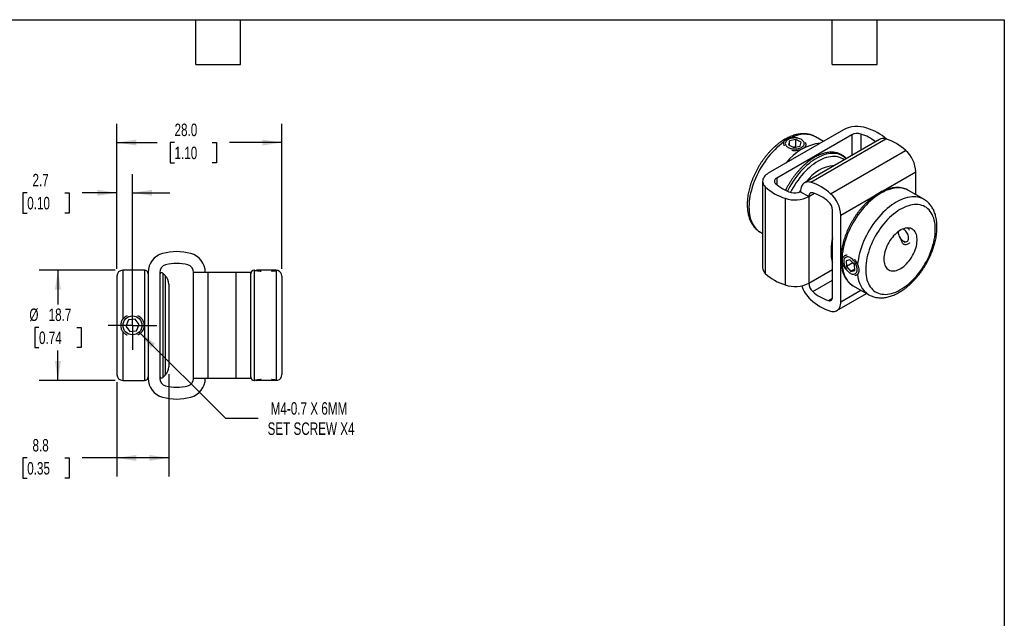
# Model space of a CAD drawing. Header units: millimetres. Extents: x 6 to 273, y 6 to 210.
# Tile 3 of 3: x 106 to 273, y 108 to 210. Entities that reach past the tile are written whole.
import ezdxf

# ---------------------------------------------------------------- set-up
doc = ezdxf.new("R2010")
doc.units = ezdxf.units.MM
doc.linetypes.add('SLD-Center', pattern=[19.05, 15.24, -1.27, 1.27, -1.27])
doc.linetypes.add('SLD-Solid', pattern=[0])
doc.layers.add('CENTER', color=40, linetype='SLD-Center')
doc.layers.add('DIMENSIONS', color=140, linetype='SLD-Solid', lineweight=25)
doc.layers.add('TEXT', color=140, linetype='SLD-Solid', lineweight=25)
doc.styles.add('SLDTEXTSTYLE0', font='TXT', dxfattribs={"width": 0.7})
doc.dimstyles.new('SLDDIMSTYLE0', dxfattribs={"dimtxt": 2.158008, "dimasz": 3.302, "dimexe": 0, "dimexo": 0.0625, "dimgap": 0.539502, "dimtad": 0, "dimtih": 1, "dimtoh": 1, "dimdec": 1, "dimrnd": 1e-09, "dimzin": 12, "dimdsep": 46, "dimtxsty": 'SLDTEXTSTYLE0', "dimsah": 1, "dimcen": 0.09, "dimadec": 0, "dimazin": 3, "dimtfac": 1, "dimtdec": 1, "dimtofl": 0, "dimtmove": 0, "dimatfit": 3, "dimfxl": 0, "dimfrac": 2, "dimtolj": 1, "dimtzin": 12, "dimarcsym": 0})
doc.dimstyles.new('SLDDIMSTYLE1', dxfattribs={"dimtxt": 2.158008, "dimasz": 3.302, "dimexe": 0, "dimexo": 0.0625, "dimgap": 0.539502, "dimtad": 0, "dimtih": 1, "dimtoh": 1, "dimdec": 1, "dimrnd": 1e-09, "dimzin": 12, "dimdsep": 46, "dimtxsty": 'SLDTEXTSTYLE0', "dimsah": 1, "dimcen": 0.09, "dimadec": 0, "dimazin": 3, "dimtfac": 1, "dimtdec": 1, "dimtmove": 0, "dimatfit": 0, "dimfxl": 0, "dimfrac": 2, "dimtolj": 1, "dimtzin": 12, "dimarcsym": 0})
doc.dimstyles.new('SLDDIMSTYLE3', dxfattribs={"dimtxt": 2.158008, "dimasz": 3.302, "dimexe": 0, "dimexo": 0.0625, "dimgap": 0.539502, "dimtad": 0, "dimtih": 1, "dimtoh": 1, "dimdec": 1, "dimrnd": 1e-09, "dimzin": 12, "dimdsep": 46, "dimtxsty": 'SLDTEXTSTYLE0', "dimsah": 1, "dimcen": 0, "dimadec": 0, "dimazin": 3, "dimtfac": 1, "dimtdec": 1, "dimtofl": 0, "dimtmove": 0, "dimatfit": 3, "dimfxl": 0, "dimfrac": 2, "dimtolj": 1, "dimtzin": 12, "dimarcsym": 0})
doc.dimstyles.new('SLDDIMSTYLE4', dxfattribs={"dimtxt": 2.158008, "dimasz": 3.302, "dimexe": 0, "dimexo": 0.0625, "dimgap": 0.539502, "dimtad": 0, "dimtih": 1, "dimtoh": 1, "dimdec": 1, "dimrnd": 1e-09, "dimzin": 4, "dimdsep": 46, "dimtxsty": 'SLDTEXTSTYLE0', "dimsah": 1, "dimcen": 0.09, "dimadec": 0, "dimazin": 1, "dimtfac": 1, "dimtdec": 1, "dimtofl": 0, "dimtmove": 0, "dimatfit": 3, "dimfxl": 0, "dimfrac": 2, "dimtolj": 1, "dimtzin": 12, "dimarcsym": 0})

# ---------------------------------------------------------------- blocks, each defined once
blk = doc.blocks.new('_D_4')
at = {"layer": 'DIMENSIONS'}
for p, q in [((122.52, 167.29), (122.52, 183.35)), ((125.17, 158.94), (125.17, 183.35)), ((107.31, 180.17), (106.59, 180.17)), ((106.59, 180.17), (106.59, 176.74)), ((113.72, 180.17), (114.45, 180.17)), ((114.45, 180.17), (114.45, 176.74)), ((122.52, 180.17), (116.65, 180.17)), ((125.17, 180.17), (131.52, 180.17)), ((106.59, 176.74), (107.31, 176.74)), ((114.45, 176.74), (113.72, 176.74))]:
    blk.add_line(p, q, dxfattribs=at)
for points in [[(122.52, 180.17), (119.21, 180.68), (119.21, 179.66)], [(125.17, 180.17), (128.47, 179.66), (128.47, 180.68)]]:
    blk.add_solid(points, dxfattribs=at)
at = {"layer": 'DIMENSIONS', "char_height": 2.117, "attachment_point": 1, "style": 'SLDTEXTSTYLE0'}
for s, insert in [('2.7', (108.21, 183.38)), ('0.10', (107.31, 179.47))]:
    blk.add_mtext(s, dxfattribs=dict(at, insert=insert))
blk = doc.blocks.new('_D_5')
at = {"layer": 'DIMENSIONS'}
for p, q in [((131.32, 149.38), (131.32, 132)), ((122.52, 148.05), (122.52, 132)), ((107.31, 135.17), (106.59, 135.17)), ((106.59, 135.17), (106.59, 131.74)), ((113.72, 135.17), (114.45, 135.17)), ((114.45, 135.17), (114.45, 131.74)), ((122.52, 135.17), (116.65, 135.17)), ((131.32, 135.17), (122.52, 135.17)), ((106.59, 131.74), (107.31, 131.74)), ((114.45, 131.74), (113.72, 131.74))]:
    blk.add_line(p, q, dxfattribs=at)
for points in [[(122.52, 135.17), (125.82, 134.66), (125.82, 135.68)], [(131.32, 135.17), (128.01, 135.68), (128.01, 134.66)]]:
    blk.add_solid(points, dxfattribs=at)
at = {"layer": 'DIMENSIONS', "char_height": 2.117, "attachment_point": 1, "style": 'SLDTEXTSTYLE0'}
for s, insert in [('8.8', (108.21, 138.38)), ('0.35', (107.31, 134.47))]:
    blk.add_mtext(s, dxfattribs=dict(at, insert=insert))
blk = doc.blocks.new('_D_6')
at = {"layer": 'DIMENSIONS'}
for p, q in [((122.25, 167.02), (109.34, 167.02)), ((112.52, 167.02), (112.52, 161.23)), ((109.31, 157.32), (108.58, 157.32)), ((108.58, 157.32), (108.58, 153.89)), ((115.72, 157.32), (116.45, 157.32)), ((116.45, 157.32), (116.45, 153.89)), ((108.58, 153.89), (109.31, 153.89)), ((116.45, 153.89), (115.72, 153.89)), ((112.52, 148.32), (112.52, 153.41)), ((122.25, 148.32), (109.34, 148.32))]:
    blk.add_line(p, q, dxfattribs=at)
for points in [[(112.52, 167.02), (112.01, 163.72), (113.02, 163.72)], [(112.52, 148.32), (113.02, 151.62), (112.01, 151.62)]]:
    blk.add_solid(points, dxfattribs=at)
at = {"layer": 'DIMENSIONS', "char_height": 2.117, "attachment_point": 1, "style": 'SLDTEXTSTYLE0'}
for s, insert in [('%%c', (107.68, 160.53)), ('18.7', (110.94, 160.53)), ('0.74', (109.31, 156.62))]:
    blk.add_mtext(s, dxfattribs=dict(at, insert=insert))
blk = doc.blocks.new('_D_7')
at = {"layer": 'DIMENSIONS'}
for p, q in [((126.3, 156.53), (140.94, 141.9)), ((140.94, 141.9), (146.49, 141.9))]:
    blk.add_line(p, q, dxfattribs=at)
blk.add_solid([(126.3, 156.53), (128.28, 153.84), (129, 154.56)], dxfattribs=at)
at = {"layer": 'DIMENSIONS', "char_height": 2.1167, "attachment_point": 1, "style": 'SLDTEXTSTYLE0'}
for s, insert in [('M4-0.7 X 6MM', (148.61, 144.63)), ('SET SCREW X4', (148.08, 141.2))]:
    blk.add_mtext(s, dxfattribs=dict(at, insert=insert))
blk = doc.blocks.new('_D_8')
at = {"layer": 'DIMENSIONS'}
for p, q in [((122.52, 167.29), (122.52, 191.88)), ((150.52, 167.29), (150.52, 191.88)), ((122.52, 188.7), (129.37, 188.7)), ((132.3, 188.7), (131.57, 188.7)), ((131.57, 188.7), (131.57, 185.27)), ((138.71, 188.7), (139.43, 188.7)), ((139.43, 188.7), (139.43, 185.27)), ((150.52, 188.7), (141.63, 188.7)), ((131.57, 185.27), (132.3, 185.27)), ((139.43, 185.27), (138.71, 185.27))]:
    blk.add_line(p, q, dxfattribs=at)
for points in [[(122.52, 188.7), (125.82, 188.19), (125.82, 189.21)], [(150.52, 188.7), (147.21, 189.21), (147.21, 188.19)]]:
    blk.add_solid(points, dxfattribs=at)
at = {"layer": 'DIMENSIONS', "char_height": 2.117, "attachment_point": 1, "style": 'SLDTEXTSTYLE0'}
for s, insert in [('28.0', (132.3, 191.91)), ('1.10', (132.3, 188))]:
    blk.add_mtext(s, dxfattribs=dict(at, insert=insert))
blk = doc.blocks.new('SW_CENTERMARKSYMBOL_2')
at = {"layer": 'CENTER', "color": 0}
for p, q in [((0, 2.54), (0, 4.15)), ((0, 0), (0, 2.54)), ((-2.54, 0), (-4.15, 0)), ((0, 0), (-2.54, 0)), ((0, 0), (0, -2.54)), ((0, 0), (2.54, 0)), ((2.54, 0), (4.15, 0)), ((0, -2.54), (0, -4.15))]:
    blk.add_line(p, q, dxfattribs=at)

msp = doc.modelspace()

# ---------------------------------------------------------------- linework, layer by layer
for p, q in [((245.75, 190.84), (233.02, 183.5)), ((247.16, 190.03), (234.44, 182.68)), ((236.62, 188.96), (236.43, 188.3)), ((237.7, 189.19), (236.62, 188.96)), ((236.62, 188.21), (236.62, 188.96)), ((238.59, 188.77), (237.7, 189.19)), ((237.7, 187.97), (237.7, 189.19)), ((238.41, 188.11), (238.59, 188.77)), ((251.88, 189.21), (239.15, 181.86)), ((240.21, 181.95), (252.94, 189.3)), ((241.02, 189.67), (241.01, 189.68)), ((242.37, 188.89), (241.02, 189.67)), ((247.16, 190.03), (247.16, 186.49)), ((248.74, 190.14), (248.74, 187.4)), ((236.43, 188.3), (237.33, 187.88)), ((237.7, 187.97), (237.31, 187.89)), ((237.33, 187.88), (238.41, 188.11)), ((237.71, 187.96), (237.7, 187.97)), ((243.58, 180), (256.31, 187.35)), ((245.33, 176.39), (258.05, 183.74)), ((258.05, 179.84), (258.05, 183.74)), ((232.06, 182.15), (232.06, 167.45)), ((234.44, 182.68), (234.44, 181.58)), ((232.51, 181.19), (232.51, 166.49)), ((256.79, 180.57), (256.77, 180.58)), ((259.41, 179.06), (256.79, 180.57)), ((235.88, 179.24), (235.88, 164.54)), ((238.47, 180.35), (239.88, 179.54)), ((239.88, 179.54), (240.83, 180.09)), ((239.88, 179.54), (239.88, 164.84)), ((243.91, 162.51), (243.91, 177.21)), ((245.33, 161.69), (245.33, 176.39)), ((231.67, 173.48), (232.06, 173.26)), ((231.67, 173.48), (231.68, 173.47)), ((255.05, 173.56), (255.05, 173.51)), ((243.66, 170.46), (243.66, 170.14)), ((255.93, 171.98), (256.24, 171.81)), ((246.87, 168.8), (246.21, 168.64)), ((247.62, 167.99), (246.87, 168.8)), ((127.22, 167.02), (123.52, 167.02)), ((123.52, 167.02), (123.52, 158.7)), ((127.22, 167.02), (127.22, 148.32)), ((145.87, 167.02), (145.82, 167.02)), ((145.82, 167.02), (145.82, 148.32)), ((146.26, 167.02), (146.17, 166.97)), ((146.93, 167.02), (146.26, 167.02)), ((149.48, 167.02), (146.93, 167.02)), ((149.57, 166.97), (149.48, 167.02)), ((239.88, 164.84), (243.91, 167.16)), ((246.21, 168.64), (246.29, 167.65)), ((247.35, 168.26), (246.29, 167.65)), ((246.29, 167.65), (247.03, 166.83)), ((247.68, 167.21), (247.03, 166.83)), ((247.35, 168.28), (247.35, 168.26)), ((247.35, 168.26), (247.62, 167.97)), ((247.7, 167), (247.62, 167.99)), ((122.52, 166.02), (122.52, 149.32)), ((127.82, 166.67), (127.82, 148.67)), ((129.82, 166.67), (129.82, 148.67)), ((130.73, 166.11), (130.33, 166.51)), ((130.33, 166.51), (130.33, 148.84)), ((130.73, 166.11), (130.73, 149.24)), ((135.52, 148.67), (135.52, 166.67)), ((137.98, 166.67), (135.52, 166.67)), ((137.98, 148.67), (137.98, 166.67)), ((142.75, 166.67), (137.98, 166.67)), ((142.75, 148.67), (142.75, 166.67)), ((145.22, 166.67), (142.75, 166.67)), ((145.22, 148.67), (145.22, 166.67)), ((149.52, 166.97), (149.52, 148.38)), ((150.52, 166.02), (150.52, 149.32)), ((240.57, 163.42), (243.91, 165.35)), ((247.03, 166.83), (247.7, 167)), ((131.32, 164.69), (131.32, 150.65)), ((247.44, 164.38), (250.06, 162.86)), ((243.23, 161.88), (243.88, 162.26)), ((244.64, 160.18), (249.67, 163.09)), ((245.33, 161.69), (248.7, 163.64)), ((125.64, 158.73), (124.49, 158.61)), ((126.31, 157.79), (125.64, 158.73)), ((124.49, 158.61), (124.02, 157.56)), ((124.02, 157.56), (124.69, 156.62)), ((125.84, 156.74), (126.31, 157.79)), ((123.52, 156.65), (123.52, 148.32)), ((124.69, 156.62), (125.84, 156.74)), ((130.33, 148.84), (130.73, 149.24)), ((137.98, 148.67), (135.52, 148.67)), ((142.75, 148.67), (137.98, 148.67)), ((145.22, 148.67), (142.75, 148.67)), ((123.52, 148.32), (127.22, 148.32)), ((145.82, 148.32), (145.87, 148.32)), ((146.17, 148.37), (146.26, 148.32)), ((146.93, 148.32), (146.26, 148.32)), ((149.48, 148.32), (146.93, 148.32)), ((149.48, 148.32), (149.56, 148.37))]:
    msp.add_line(p, q)
at = {"flags": 128}
for points in [[(235.62, 188.74), (235.24, 188.46), (234.86, 188.16), (234.48, 187.83), (234.12, 187.48), (233.76, 187.11), (233.41, 186.72), (233.07, 186.31), (232.74, 185.89), (232.42, 185.45), (232.12, 185), (231.83, 184.54), (231.55, 184.07), (231.29, 183.58), (231.05, 183.1), (230.83, 182.6), (230.63, 182.11), (230.44, 181.61), (230.28, 181.11), (230.14, 180.61), (230.01, 180.12), (229.91, 179.63), (229.84, 179.15), (229.78, 178.67), (229.75, 178.21), (229.73, 177.76), (229.75, 177.32), (229.78, 176.89), (229.84, 176.49), (229.91, 176.09), (230.01, 175.72), (230.14, 175.37), (230.28, 175.04), (230.44, 174.73), (230.63, 174.44), (230.83, 174.18), (231.05, 173.94), (231.29, 173.73), (231.55, 173.55), (231.67, 173.48)], [(235.92, 188.69), (235.9, 188.56), (235.91, 188.43), (235.96, 188.3), (236.03, 188.18), (236.13, 188.06), (236.26, 187.96), (236.41, 187.86), (236.58, 187.78), (236.77, 187.71), (236.98, 187.66), (237.2, 187.63), (237.42, 187.61), (237.64, 187.61), (237.87, 187.63), (238.08, 187.67), (238.29, 187.72), (238.47, 187.79), (238.64, 187.88), (238.79, 187.97), (238.92, 188.08), (239.01, 188.2), (239.08, 188.32), (239.12, 188.45), (239.12, 188.58), (239.09, 188.71), (239.04, 188.83), (238.95, 188.95), (238.84, 189.07), (238.7, 189.17), (238.53, 189.26), (238.35, 189.33), (238.15, 189.39), (237.94, 189.43), (237.72, 189.46), (237.49, 189.47), (237.27, 189.46), (237.05, 189.43), (236.84, 189.38), (236.64, 189.32), (236.46, 189.24), (236.3, 189.15), (236.17, 189.05), (236.06, 188.93), (235.98, 188.81), (235.92, 188.69)], [(246.23, 185.95), (246.13, 186.04), (245.9, 186.24), (245.65, 186.41), (245.38, 186.55), (245.1, 186.67), (244.81, 186.76), (244.5, 186.82), (244.18, 186.86), (243.85, 186.86), (243.51, 186.84), (243.16, 186.79), (242.81, 186.71), (242.45, 186.6), (242.09, 186.46), (241.72, 186.3), (241.35, 186.11), (240.98, 185.9), (240.61, 185.66), (240.24, 185.4), (239.88, 185.11), (239.52, 184.81), (239.16, 184.48), (238.81, 184.13), (238.48, 183.76), (238.15, 183.37), (237.83, 182.97), (237.52, 182.55), (237.23, 182.13), (236.94, 181.68), (236.68, 181.23), (236.43, 180.77), (236.27, 180.47)], [(245.92, 185.77), (245.91, 185.78), (245.66, 185.94), (245.4, 186.07), (245.13, 186.18), (244.84, 186.26), (244.53, 186.31), (244.22, 186.33), (243.9, 186.33), (243.56, 186.29), (243.22, 186.23), (242.87, 186.14), (242.52, 186.03), (242.17, 185.88), (241.81, 185.71), (241.45, 185.52), (241.09, 185.3), (240.73, 185.05), (240.37, 184.79), (240.02, 184.49), (239.67, 184.18), (239.33, 183.85), (239, 183.5), (238.67, 183.13), (238.36, 182.74), (238.06, 182.34), (237.77, 181.93), (237.49, 181.5), (237.23, 181.07), (236.98, 180.62), (236.8, 180.27)], [(233.02, 183.5), (232.8, 183.35), (232.6, 183.2), (232.43, 183.03), (232.29, 182.86), (232.18, 182.67), (232.11, 182.49), (232.07, 182.3), (232.06, 182.1), (232.08, 181.91), (232.14, 181.72), (232.23, 181.54), (232.35, 181.36), (232.51, 181.19)], [(234.44, 182.68), (234.3, 182.58), (234.19, 182.48), (234.11, 182.36), (234.07, 182.24), (234.06, 182.12), (234.08, 182), (234.14, 181.88), (234.23, 181.77)], [(238.48, 180.64), (238.41, 180.52), (238.26, 180.25)], [(240.21, 181.95), (239.98, 182), (239.77, 182.02), (239.56, 182), (239.37, 181.96), (239.19, 181.88), (239.03, 181.78), (238.88, 181.65), (238.76, 181.49), (238.66, 181.3), (238.57, 181.1), (238.51, 180.87), (238.48, 180.62), (238.47, 180.35)], [(256.77, 180.58), (256.69, 180.63), (256.4, 180.76), (256.11, 180.86), (255.8, 180.94), (255.47, 180.99), (255.14, 181.01), (254.8, 181), (254.45, 180.96), (254.08, 180.9), (253.72, 180.8), (253.35, 180.68), (252.97, 180.54), (252.59, 180.36), (252.21, 180.16), (251.83, 179.94), (251.45, 179.68), (251.07, 179.41), (250.7, 179.11), (250.33, 178.79), (249.96, 178.45), (249.61, 178.09), (249.26, 177.71), (248.92, 177.31), (248.59, 176.9), (248.27, 176.47), (247.97, 176.03), (247.68, 175.58), (247.41, 175.11), (247.15, 174.64), (246.9, 174.16), (246.68, 173.68), (246.47, 173.19), (246.28, 172.7), (246.11, 172.21), (245.96, 171.71), (245.83, 171.23), (245.72, 170.74), (245.64, 170.26), (245.57, 169.79), (245.53, 169.33), (245.51, 168.88), (245.51, 168.44), (245.53, 168.01), (245.57, 167.6), (245.64, 167.2), (245.72, 166.83), (245.83, 166.47), (245.96, 166.13), (246.11, 165.81), (246.28, 165.51), (246.47, 165.24), (246.68, 164.99), (246.9, 164.77), (247.15, 164.57), (247.41, 164.39), (247.44, 164.38)], [(240.57, 180.17), (240.42, 180.19), (240.29, 180.18), (240.17, 180.14), (240.07, 180.07), (239.99, 179.97), (239.93, 179.85), (239.89, 179.7), (239.88, 179.54)], [(259.4, 179.06), (259.28, 179.13), (259, 179.26), (258.69, 179.36), (258.38, 179.44), (258.05, 179.48), (257.71, 179.5), (257.36, 179.49), (257, 179.44), (256.63, 179.37), (256.26, 179.27), (255.88, 179.15), (255.5, 178.99), (255.12, 178.81), (254.73, 178.6), (254.34, 178.36), (253.96, 178.1), (253.58, 177.81), (253.2, 177.51), (252.83, 177.17), (252.46, 176.82), (252.1, 176.45), (251.75, 176.06), (251.41, 175.65), (251.08, 175.22), (250.77, 174.79), (250.47, 174.33), (250.18, 173.87), (249.91, 173.4), (249.65, 172.91), (249.41, 172.43), (249.19, 171.93), (248.99, 171.44), (248.81, 170.94), (248.65, 170.44), (248.51, 169.94), (248.39, 169.45), (248.29, 168.96), (248.21, 168.48), (248.16, 168.01)], [(261.34, 173.96), (261.33, 174.37), (261.3, 174.77), (261.24, 175.15), (261.17, 175.51), (261.07, 175.85), (260.95, 176.18), (260.81, 176.48), (260.65, 176.76), (260.47, 177.02), (260.28, 177.25), (260.06, 177.46), (259.83, 177.65), (259.58, 177.8), (259.32, 177.93), (259.04, 178.04), (258.75, 178.11), (258.44, 178.16), (258.13, 178.18), (257.8, 178.17), (257.47, 178.13), (257.12, 178.06), (256.78, 177.97), (256.42, 177.85), (256.07, 177.7), (255.71, 177.52), (255.35, 177.32), (254.99, 177.09), (254.63, 176.84), (254.27, 176.57), (253.92, 176.27), (253.58, 175.95), (253.24, 175.61), (252.91, 175.26), (252.59, 174.88), (252.28, 174.49), (251.98, 174.09), (251.7, 173.67), (251.42, 173.24), (251.17, 172.8), (250.93, 172.35), (250.7, 171.9), (250.5, 171.44), (250.31, 170.97), (250.14, 170.51), (249.99, 170.04), (249.86, 169.58), (249.75, 169.12), (249.67, 168.67), (249.6, 168.22), (249.56, 167.78), (249.54, 167.36), (249.54, 166.94), (249.56, 166.54), (249.6, 166.15), (249.67, 165.78), (249.75, 165.42), (249.86, 165.09), (249.99, 164.78), (250.14, 164.48), (250.31, 164.21), (250.5, 163.97), (250.7, 163.75), (250.93, 163.55), (251.17, 163.38), (251.42, 163.24), (251.7, 163.12), (251.98, 163.03), (252.28, 162.97), (252.59, 162.94), (252.91, 162.93), (253.24, 162.96), (253.58, 163.01), (253.92, 163.09), (254.27, 163.2), (254.63, 163.33), (254.99, 163.5), (255.35, 163.68), (255.71, 163.9), (256.07, 164.14), (256.42, 164.4), (256.78, 164.69), (257.12, 164.99), (257.47, 165.32), (257.8, 165.67), (258.13, 166.04), (258.44, 166.42), (258.75, 166.82), (259.04, 167.23), (259.32, 167.65), (259.58, 168.09), (259.83, 168.53), (260.06, 168.98), (260.28, 169.44), (260.47, 169.9), (260.65, 170.37), (260.81, 170.83), (260.95, 171.3), (261.07, 171.76), (261.17, 172.21), (261.24, 172.66), (261.3, 173.11), (261.33, 173.54), (261.34, 173.96)], [(252.61, 168.92), (252.62, 168.64), (252.65, 168.37), (252.71, 168.12), (252.78, 167.89), (252.88, 167.68), (253, 167.49), (253.13, 167.33), (253.29, 167.19), (253.46, 167.08), (253.65, 166.99), (253.85, 166.94), (254.06, 166.91), (254.28, 166.91), (254.52, 166.93), (254.76, 166.99), (255, 167.08), (255.25, 167.19), (255.5, 167.32), (255.75, 167.49), (256, 167.68), (256.24, 167.89), (256.48, 168.12), (256.71, 168.37), (256.92, 168.63), (257.13, 168.91), (257.32, 169.21), (257.5, 169.51), (257.67, 169.83), (257.81, 170.15), (257.94, 170.47), (258.04, 170.79), (258.13, 171.11), (258.2, 171.43), (258.24, 171.74), (258.26, 172.04), (258.26, 172.33), (258.24, 172.6), (258.2, 172.86), (258.13, 173.1), (258.04, 173.33), (257.94, 173.52), (257.81, 173.7), (257.67, 173.85), (257.5, 173.98), (257.32, 174.08), (257.13, 174.15), (256.92, 174.19), (256.71, 174.21), (256.48, 174.19), (256.24, 174.15), (256, 174.08), (255.75, 173.98), (255.5, 173.86), (255.25, 173.7), (255, 173.53), (254.76, 173.33), (254.52, 173.11), (254.28, 172.87), (254.06, 172.61), (253.85, 172.34), (253.65, 172.05), (253.46, 171.75), (253.29, 171.44), (253.13, 171.12), (253, 170.8), (252.88, 170.48), (252.78, 170.15), (252.71, 169.84), (252.65, 169.52), (252.62, 169.22), (252.61, 168.92)], [(255.05, 173.57), (255.05, 173.49), (255.06, 173.32), (255.1, 173.14), (255.16, 172.96), (255.24, 172.78), (255.33, 172.6), (255.44, 172.43), (255.57, 172.28), (255.7, 172.15), (255.84, 172.04), (255.98, 171.95), (256.13, 171.9), (256.26, 171.87), (256.39, 171.87), (256.5, 171.89), (256.61, 171.95), (256.69, 172.04), (256.75, 172.15), (256.79, 172.28), (256.81, 172.43), (256.81, 172.6), (256.79, 172.77), (256.74, 172.96), (256.67, 173.14), (256.58, 173.32), (256.48, 173.49), (256.36, 173.65), (256.23, 173.79), (256.09, 173.91), (255.95, 174.01), (255.9, 174.04)], [(246.29, 169.27), (246.17, 169.22), (246.06, 169.15), (245.97, 169.05), (245.9, 168.93), (245.85, 168.78), (245.82, 168.62), (245.81, 168.44), (245.83, 168.25), (245.87, 168.05), (245.93, 167.84), (246.01, 167.64), (246.1, 167.44), (246.22, 167.24), (246.34, 167.06), (246.48, 166.89), (246.63, 166.74), (246.79, 166.61), (246.95, 166.51), (247.1, 166.43), (247.26, 166.38), (247.41, 166.35), (247.55, 166.36), (247.68, 166.39), (247.79, 166.45), (247.89, 166.54), (247.97, 166.65), (248.03, 166.78), (248.07, 166.94), (248.09, 167.11), (248.09, 167.3), (248.06, 167.49), (248.01, 167.69), (247.94, 167.9), (247.85, 168.1), (247.75, 168.3), (247.63, 168.49), (247.49, 168.66), (247.35, 168.82), (247.2, 168.96), (247.04, 169.08), (246.88, 169.17), (246.72, 169.24), (246.57, 169.28), (246.42, 169.29), (246.29, 169.27)], [(243.23, 161.88), (243.37, 161.86), (243.5, 161.86), (243.62, 161.9), (243.72, 161.97), (243.8, 162.07), (243.86, 162.2), (243.9, 162.34), (243.91, 162.51)], [(243.58, 160.09), (243.81, 160.05), (244.03, 160.03), (244.23, 160.04), (244.43, 160.09), (244.6, 160.16), (244.77, 160.27), (244.91, 160.4), (245.03, 160.56), (245.14, 160.74), (245.22, 160.95), (245.28, 161.18), (245.31, 161.43), (245.33, 161.69)]]:
    msp.add_lwpolyline(points, dxfattribs=at)
msp.add_circle((125.17, 157.67), 1.61)
for centre, radius, start, end in [((248.1, 186.26), 5.16, 71.3763, 117.1439), ((247.12, 182.67), 8.88, 48.095, 72.7463), ((239.13, 185.82), 4.29, 64.0855, 118.6972), ((248.09, 188.21), 2.04, 71.4589, 117.0611), ((246.61, 183.34), 7.13, 50.0881, 72.6135), ((252.51, 188.02), 1.35, 71.7646, 117.9971), ((250.34, 180.9), 8.8, 47.1968, 72.8086), ((242.97, 179.98), 8.7, 97.3184, 142.6762), ((252.89, 183.48), 5.17, 2.9221, 48.5565), ((244.82, 178.3), 6.53, 95.1693, 144.8253), ((238.48, 187.64), 8.8, 227.1989, 252.8065), ((238.94, 186.85), 6.93, 227.1991, 252.8063), ((237.61, 173.55), 8.8, 47.1968, 72.8086), ((237.53, 184.12), 5.16, 251.3763, 297.1439), ((237.54, 182.17), 2.04, 251.4589, 297.0611), ((238.52, 173.55), 6.93, 47.197, 72.8084), ((240.16, 176.13), 5.17, 2.9221, 48.5565), ((241.88, 177.1), 2.04, 2.935, 48.5436), ((253.33, 170.4), 9.67, 166.9999, 179.5979), ((252.65, 170.21), 8.99, 166.6254, 188.0061), ((131.12, 166.67), 3.3, 104.7049, 180), ((132.67, 160.77), 9.41, 75.2951, 104.7049), ((134.22, 166.67), 3.3, 0, 75.2951), ((123.52, 166.02), 1, 90, 180), ((127.22, 166.42), 0.6, 0, 90), ((131.12, 166.67), 1.3, 104.7047, 180), ((132.67, 160.77), 7.41, 75.2953, 104.7047), ((134.22, 166.67), 1.3, 0, 75.2953), ((145.82, 166.42), 0.6, 90, 180), ((233.41, 167.5), 1.35, 182.0025, 228.2447), ((130.12, 166.3), 0.3, 45, 180), ((129.32, 164.69), 2, 0, 45), ((149.52, 166.02), 1, 0, 72.6633), ((238.48, 172.94), 8.8, 227.1989, 252.8065), ((252.45, 166.43), 4.29, 181.2771, 236.2184), ((237.53, 169.43), 5.16, 251.3763, 297.1439), ((243.87, 166.08), 5.45, 198.034, 227.8441), ((241.92, 164.94), 2.04, 182.935, 228.5436), ((246.18, 168.5), 8.8, 227.1968, 252.8086), ((245.27, 168.5), 6.93, 227.197, 252.8084), ((129.32, 150.65), 2, 315, 0), ((123.52, 149.32), 1, 180, 270), ((127.22, 148.92), 0.6, 270, 0), ((131.12, 148.67), 3.3, 180, 255.2951), ((130.12, 149.05), 0.3, 180, 315), ((131.12, 148.67), 1.3, 180, 255.2953), ((134.22, 148.67), 1.3, 284.7047, 0), ((134.22, 148.67), 3.3, 284.7049, 0), ((145.82, 148.92), 0.6, 180, 270), ((149.52, 149.32), 1, 287.3334, 0), ((132.67, 154.58), 7.41, 255.2953, 284.7047), ((132.67, 154.58), 9.41, 255.2951, 284.7049)]:
    msp.add_arc(centre, radius, start, end)
for points, knots in [([(241.01, 189.68), (240.92, 189.72), (240.75, 189.82), (240.46, 189.94), (240.15, 190.05), (239.83, 190.12), (239.5, 190.17), (239.15, 190.2), (238.81, 190.2), (238.45, 190.17), (238.09, 190.12), (237.72, 190.04), (237.34, 189.93), (236.96, 189.8), (236.59, 189.64), (236.21, 189.46), (235.83, 189.25), (235.45, 189.02), (235.08, 188.77), (234.71, 188.5), (234.35, 188.2), (234, 187.89), (233.65, 187.56), (233.31, 187.21), (232.98, 186.84), (232.66, 186.46), (232.35, 186.06), (232.05, 185.66), (231.76, 185.24), (231.49, 184.81), (231.23, 184.37), (230.99, 183.92), (230.76, 183.47), (230.55, 183.01), (230.36, 182.54), (230.18, 182.08), (230.02, 181.61), (229.88, 181.14), (229.75, 180.67), (229.65, 180.21), (229.57, 179.74), (229.5, 179.28), (229.46, 178.83), (229.44, 178.39), (229.44, 177.95), (229.46, 177.52), (229.51, 177.1), (229.57, 176.7), (229.66, 176.31), (229.77, 175.93), (229.9, 175.58), (230.05, 175.24), (230.23, 174.92), (230.42, 174.62), (230.63, 174.35), (230.86, 174.1), (231.1, 173.87), (231.37, 173.67), (231.56, 173.54), (231.67, 173.48), (231.68, 173.47)], [0, 0, 0, 0, 0.014392, 0.030703, 0.047041, 0.063456, 0.079991, 0.096682, 0.113555, 0.130621, 0.147881, 0.16532, 0.182917, 0.200641, 0.218462, 0.236349, 0.254277, 0.272222, 0.290167, 0.308098, 0.326011, 0.343902, 0.361769, 0.379613, 0.397436, 0.41524, 0.433027, 0.4508, 0.468564, 0.486321, 0.504075, 0.52183, 0.539588, 0.557352, 0.575127, 0.592916, 0.610723, 0.62855, 0.646402, 0.664281, 0.682189, 0.700128, 0.718098, 0.736096, 0.754119, 0.772158, 0.790197, 0.808214, 0.826184, 0.844076, 0.861854, 0.879484, 0.896935, 0.914186, 0.931226, 0.948062, 0.964712, 0.981211, 0.9976, 1, 1, 1, 1]), ([(235.62, 188.74), (235.61, 188.68), (235.59, 188.56), (235.62, 188.36), (235.67, 188.22), (235.72, 188.14), (235.73, 188.12)], [0, 0, 0, 0, 0.295226, 0.590546, 0.92177, 1, 1, 1, 1]), ([(235.62, 188.74), (235.65, 188.86), (235.71, 188.96), (235.89, 189.14), (236, 189.22), (236.26, 189.37), (236.4, 189.44), (236.72, 189.54), (236.89, 189.58), (237.07, 189.58)], [0, 0, 0, 0, 0.25, 0.25, 0.5, 0.5, 0.75, 0.75, 1, 1, 1, 1]), ([(238.03, 189.45), (237.94, 189.47), (237.74, 189.52), (237.42, 189.57), (237.19, 189.58), (237.07, 189.58)], [0, 0, 0, 0, 0.293774, 0.646978, 1, 1, 1, 1]), ([(246.26, 185.97), (246.21, 186.03), (246.08, 186.16), (245.87, 186.35), (245.63, 186.52), (245.37, 186.67), (245.1, 186.8), (244.82, 186.9), (244.53, 186.98), (244.22, 187.03), (243.91, 187.06), (243.58, 187.06), (243.25, 187.03), (242.91, 186.98), (242.57, 186.9), (242.22, 186.8), (241.86, 186.67), (241.51, 186.52), (241.15, 186.35), (240.79, 186.15), (240.44, 185.93), (240.08, 185.68), (239.73, 185.42), (239.38, 185.13), (239.04, 184.83), (238.7, 184.5), (238.38, 184.16), (238.06, 183.8), (237.75, 183.43), (237.44, 183.05), (237.15, 182.65), (236.88, 182.24), (236.61, 181.82), (236.36, 181.39), (236.14, 180.99), (236.01, 180.73), (235.96, 180.62)], [0, 0, 0, 0, 0.023359, 0.052686, 0.081901, 0.111041, 0.140153, 0.169272, 0.198445, 0.227712, 0.257102, 0.28663, 0.316295, 0.346088, 0.375991, 0.40598, 0.436034, 0.466132, 0.496257, 0.526395, 0.556535, 0.586669, 0.616792, 0.646904, 0.677002, 0.707087, 0.73716, 0.767221, 0.797271, 0.827313, 0.857348, 0.887377, 0.917404, 0.947428, 0.977453, 1, 1, 1, 1]), ([(237, 187.4), (237.05, 187.39), (237.22, 187.36), (237.51, 187.35), (237.86, 187.38), (238.19, 187.44), (238.5, 187.52), (238.76, 187.63), (238.98, 187.74), (239.15, 187.87), (239.28, 188), (239.37, 188.14), (239.42, 188.28), (239.43, 188.42), (239.39, 188.57), (239.33, 188.67), (239.29, 188.72)], [0, 0, 0, 0, 0.042382, 0.128631, 0.211843, 0.295001, 0.371001, 0.446966, 0.515414, 0.583865, 0.649692, 0.71554, 0.784381, 0.853246, 0.928505, 1, 1, 1, 1]), ([(256.76, 180.58), (256.68, 180.63), (256.5, 180.73), (256.22, 180.84), (255.92, 180.93), (255.6, 181), (255.28, 181.05), (254.95, 181.06), (254.6, 181.06), (254.25, 181.02), (253.9, 180.96), (253.54, 180.88), (253.17, 180.76), (252.8, 180.63), (252.43, 180.46), (252.06, 180.28), (251.69, 180.07), (251.32, 179.83), (250.95, 179.58), (250.59, 179.3), (250.23, 179.01), (249.88, 178.69), (249.54, 178.36), (249.2, 178), (248.87, 177.64), (248.55, 177.26), (248.25, 176.86), (247.95, 176.45), (247.67, 176.03), (247.39, 175.6), (247.14, 175.16), (246.89, 174.71), (246.67, 174.26), (246.46, 173.8), (246.26, 173.34), (246.08, 172.87), (245.92, 172.4), (245.78, 171.94), (245.65, 171.47), (245.55, 171.01), (245.46, 170.55), (245.4, 170.09), (245.35, 169.65), (245.33, 169.21), (245.32, 168.77), (245.34, 168.35), (245.38, 167.94), (245.44, 167.55), (245.52, 167.17), (245.62, 166.8), (245.74, 166.45), (245.88, 166.12), (246.04, 165.81), (246.22, 165.52), (246.42, 165.25), (246.64, 165), (246.87, 164.78), (247.12, 164.58), (247.31, 164.45), (247.41, 164.39), (247.43, 164.38)], [0, 0, 0, 0, 0.015467, 0.032153, 0.048868, 0.06565, 0.082533, 0.099537, 0.116676, 0.13395, 0.151349, 0.168859, 0.186458, 0.204125, 0.22184, 0.239584, 0.257344, 0.275106, 0.292862, 0.310609, 0.328342, 0.346061, 0.363765, 0.381456, 0.399134, 0.416801, 0.434458, 0.452108, 0.469752, 0.487392, 0.505031, 0.52267, 0.540311, 0.557956, 0.575606, 0.593265, 0.610934, 0.628615, 0.646309, 0.66402, 0.681747, 0.699493, 0.717257, 0.735039, 0.752837, 0.770647, 0.788463, 0.806272, 0.824062, 0.841814, 0.859507, 0.877118, 0.894624, 0.912004, 0.929243, 0.946338, 0.963296, 0.980134, 0.996885, 1, 1, 1, 1]), ([(261.63, 174.37), (261.63, 174.45), (261.63, 174.67), (261.61, 175.03), (261.57, 175.45), (261.5, 175.85), (261.41, 176.24), (261.3, 176.62), (261.17, 176.97), (261.02, 177.31), (260.84, 177.63), (260.65, 177.92), (260.44, 178.2), (260.21, 178.45), (259.96, 178.67), (259.7, 178.87), (259.51, 179), (259.41, 179.06), (259.4, 179.06)], [0, 0, 0, 0, 0.037717, 0.108493, 0.179308, 0.250036, 0.320574, 0.390801, 0.460578, 0.529769, 0.598255, 0.66595, 0.73282, 0.798889, 0.864235, 0.928989, 0.993317, 1, 1, 1, 1]), ([(250.06, 162.86), (250.15, 162.82), (250.32, 162.72), (250.61, 162.6), (250.92, 162.49), (251.24, 162.42), (251.57, 162.37), (251.91, 162.34), (252.26, 162.34), (252.62, 162.36), (252.98, 162.42), (253.35, 162.5), (253.72, 162.6), (254.1, 162.73), (254.48, 162.89), (254.86, 163.07), (255.24, 163.28), (255.61, 163.51), (255.98, 163.76), (256.35, 164.03), (256.71, 164.33), (257.07, 164.64), (257.42, 164.97), (257.76, 165.32), (258.09, 165.69), (258.41, 166.07), (258.72, 166.46), (259.02, 166.87), (259.3, 167.29), (259.58, 167.72), (259.83, 168.15), (260.08, 168.6), (260.31, 169.06), (260.52, 169.51), (260.71, 169.98), (260.89, 170.44), (261.05, 170.91), (261.2, 171.38), (261.32, 171.85), (261.42, 172.32), (261.51, 172.78), (261.57, 173.24), (261.61, 173.69), (261.63, 174.07), (261.63, 174.29), (261.63, 174.37)], [0, 0, 0, 0, 0.0189785, 0.0408617, 0.0627787, 0.0847964, 0.1069743, 0.1293606, 0.1519893, 0.1748778, 0.1980254, 0.2214151, 0.2450166, 0.2687912, 0.2926967, 0.3166926, 0.340743, 0.3648189, 0.3888935, 0.4129517, 0.4369848, 0.4609883, 0.4849604, 0.5089015, 0.5328137, 0.5567, 0.580564, 0.60441, 0.6282424, 0.6520659, 0.6758851, 0.6997051, 0.7235293, 0.7473624, 0.7712091, 0.7950745, 0.8189633, 0.8428802, 0.8668294, 0.8908148, 0.9148395, 0.9389054, 0.9630125, 0.9871585, 1, 1, 1, 1]), ([(256.64, 174.19), (256.72, 174.12), (256.84, 174), (256.94, 173.86), (256.99, 173.81)], [0, 0, 0, 0, 0.585483, 1, 1, 1, 1]), ([(243.91, 172.61), (243.89, 172.53), (243.84, 172.29), (243.77, 171.89), (243.71, 171.43), (243.68, 170.97), (243.66, 170.65), (243.67, 170.48), (243.67, 170.47)], [0, 0, 0, 0, 0.114858, 0.329501, 0.544904, 0.761024, 0.977737, 1, 1, 1, 1]), ([(256.99, 171.69), (256.96, 171.66), (256.86, 171.55), (256.64, 171.43), (256.37, 171.34), (256.13, 171.35), (255.93, 171.46), (255.8, 171.62), (255.7, 171.81), (255.61, 172.04), (255.55, 172.22), (255.53, 172.34), (255.53, 172.34)], [0, 0, 0, 0, 0.062486, 0.218039, 0.366097, 0.485494, 0.585901, 0.686043, 0.771038, 0.856228, 0.997634, 1, 1, 1, 1]), ([(243.76, 168.94), (243.77, 168.89), (243.79, 168.71), (243.85, 168.48), (243.9, 168.31), (243.91, 168.26)], [0, 0, 0, 0, 0.214779, 0.745804, 1, 1, 1, 1]), ([(246.42, 169.56), (246.38, 169.57), (246.26, 169.57), (246.07, 169.52), (245.87, 169.4), (245.71, 169.24), (245.6, 169.04), (245.54, 168.82), (245.53, 168.58), (245.56, 168.34), (245.63, 168.1), (245.73, 167.85), (245.86, 167.61), (246.03, 167.36), (246.21, 167.13), (246.35, 166.98), (246.42, 166.91)], [0, 0, 0, 0, 0.042382, 0.128631, 0.211843, 0.295001, 0.371001, 0.446966, 0.515414, 0.583865, 0.649692, 0.71554, 0.784381, 0.853246, 0.928505, 1, 1, 1, 1]), ([(248.16, 168.01), (248.12, 168.1), (248.05, 168.27), (247.9, 168.54), (247.78, 168.73), (247.7, 168.82), (247.68, 168.84)], [0, 0, 0, 0, 0.295226, 0.590546, 0.92177, 1, 1, 1, 1]), ([(145.87, 167.02), (145.87, 167.02), (145.86, 167.02), (145.9, 167.02), (145.97, 167), (146.1, 166.98), (146.26, 166.96), (146.46, 166.93), (146.7, 166.9), (146.88, 166.89), (146.97, 166.88)], [0, 0, 0, 0, 0.028952, 0.167939, 0.29785, 0.431226, 0.567236, 0.706568, 0.855237, 1, 1, 1, 1]), ([(248.16, 168.01), (248.23, 167.84), (248.28, 167.67), (248.35, 167.34), (248.37, 167.19), (248.37, 166.89), (248.35, 166.75), (248.28, 166.51), (248.23, 166.4), (248.16, 166.33)], [0, 0, 0, 0, 0.25, 0.25, 0.5, 0.5, 0.75, 0.75, 1, 1, 1, 1]), ([(148.76, 166.88), (148.84, 166.89), (149.03, 166.9), (149.29, 166.93), (149.44, 166.96), (149.52, 166.97)], [0, 0, 0, 0, 0.293761, 0.641361, 1, 1, 1, 1]), ([(149.81, 166.98), (149.81, 166.98), (149.82, 166.98), (149.78, 166.98), (149.69, 166.98), (149.57, 166.97), (149.52, 166.97)], [0, 0, 0, 0, 0.081916, 0.389199, 0.706072, 1, 1, 1, 1]), ([(247.68, 166.19), (247.74, 166.18), (247.86, 166.17), (248.02, 166.22), (248.11, 166.29), (248.16, 166.33)], [0, 0, 0, 0, 0.293774, 0.646978, 1, 1, 1, 1]), ([(123.52, 156.65), (123.4, 156.79), (123.33, 156.96), (123.23, 157.31), (123.21, 157.49), (123.21, 157.85), (123.23, 158.04), (123.33, 158.38), (123.4, 158.55), (123.52, 158.7)], [0, 0, 0, 0, 0.25, 0.25, 0.5, 0.5, 0.75, 0.75, 1, 1, 1, 1]), ([(124.27, 159.3), (124.19, 159.25), (124, 159.16), (123.74, 158.96), (123.59, 158.79), (123.52, 158.7)], [0, 0, 0, 0, 0.293774, 0.646978, 1, 1, 1, 1]), ([(126.06, 156.05), (126.11, 156.08), (126.27, 156.15), (126.51, 156.32), (126.76, 156.56), (126.96, 156.84), (127.09, 157.14), (127.16, 157.44), (127.17, 157.74), (127.14, 158.02), (127.06, 158.29), (126.93, 158.54), (126.77, 158.77), (126.57, 158.98), (126.33, 159.16), (126.15, 159.26), (126.06, 159.3)], [0, 0, 0, 0, 0.042382, 0.128631, 0.211843, 0.295001, 0.371001, 0.446966, 0.515414, 0.583865, 0.649692, 0.71554, 0.784381, 0.853246, 0.928505, 1, 1, 1, 1]), ([(123.52, 156.65), (123.58, 156.57), (123.7, 156.42), (123.93, 156.23), (124.12, 156.11), (124.25, 156.06), (124.27, 156.05)], [0, 0, 0, 0, 0.295226, 0.590546, 0.92177, 1, 1, 1, 1]), ([(146.97, 148.46), (146.92, 148.46), (146.76, 148.45), (146.52, 148.42), (146.27, 148.39), (146.08, 148.36), (145.94, 148.34), (145.87, 148.32), (145.87, 148.32), (145.87, 148.32)], [0, 0, 0, 0, 0.082114, 0.257319, 0.420908, 0.590141, 0.739487, 0.89415, 1, 1, 1, 1]), ([(149.52, 148.38), (149.45, 148.39), (149.33, 148.41), (149.1, 148.43), (148.91, 148.45), (148.78, 148.46), (148.76, 148.47)], [0, 0, 0, 0, 0.291892, 0.590539, 0.917672, 1, 1, 1, 1]), ([(149.52, 148.38), (149.56, 148.37), (149.66, 148.36), (149.75, 148.37), (149.81, 148.37), (149.81, 148.37), (149.81, 148.37)], [0, 0, 0, 0, 0.231296, 0.471314, 0.772365, 1, 1, 1, 1])]:
    msp.add_open_spline(points, degree=3, knots=knots)
at = {"layer": 'TEXT'}
for p, q in [((6.35, 209.55), (273.05, 209.55)), ((135.89, 201.93), (135.89, 209.55)), ((143.51, 201.93), (143.51, 209.55)), ((243.84, 201.93), (243.84, 209.55)), ((251.46, 201.93), (251.46, 209.55)), ((273.05, 209.55), (273.05, 6.35)), ((135.89, 201.93), (143.51, 201.93)), ((243.84, 201.93), (251.46, 201.93))]:
    msp.add_line(p, q, dxfattribs=at)

# ---------------------------------------------------------------- block references
at = {"layer": 'CENTER'}
msp.add_blockref('SW_CENTERMARKSYMBOL_2', (125.17, 157.67), dxfattribs=at)

# ---------------------------------------------------------------- dimensions: what is measured, and where the dimension line sits
at = {"layer": 'DIMENSIONS'}
for base, p1, p2, dimstyle, picture, middle in [((122.52, 188.7), (150.52, 166.02), (122.52, 166.02), 'SLDDIMSTYLE4', '_D_8', (135.5, 188.7)), ((125.16505727, 180.17298121), (122.51505727, 166.02297889), (125.16505727, 157.67297889), 'SLDDIMSTYLE1', '_D_4', (110.51767271, 180.17298121)), ((131.32, 135.17), (122.52, 149.32), (131.32, 150.65), 'SLDDIMSTYLE0', '_D_5', (110.52, 135.17))]:
    dim = msp.add_linear_dim(base=base, p1=p1, p2=p2, dimstyle=dimstyle, dxfattribs=at)
    dim.commit()
    dim.dimension.update_dxf_attribs({"geometry": picture, "text_midpoint": middle, "dimtype": 160})
dim = msp.add_linear_dim(base=(112.52, 148.32), p1=(123.52, 167.02), p2=(123.52, 148.32), angle=90, text='%%c<>', dimstyle='SLDDIMSTYLE0', dxfattribs=at)
dim.commit()
dim.dimension.update_dxf_attribs({"geometry": '_D_6', "text_midpoint": (112.52, 157.32), "dimtype": 160})
dim = msp.add_diameter_dim_2p(p1=(124.03, 158.81), p2=(126.3, 156.53), text='M4-0.7 X 6MM\\PSET SCREW X4', dimstyle='SLDDIMSTYLE3', override={"dimpost": '<>'}, dxfattribs=at)
dim.commit()
dim.dimension.update_dxf_attribs({"geometry": '_D_7', "text_midpoint": (158.88, 141.9), "dimtype": 163})

doc.saveas('drawing.dxf')
